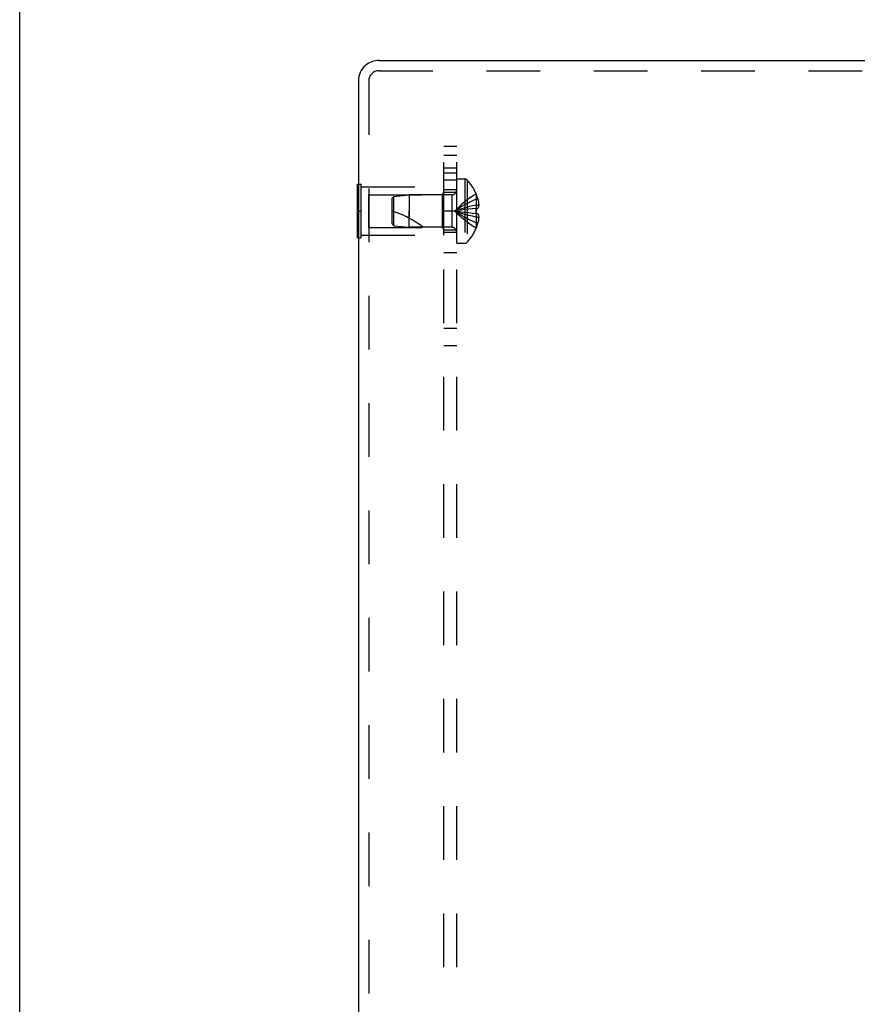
# Model space of a CAD drawing. Header units: inches. Extents: x 0 to 56.7, y 0 to 36.7.
# Tile 4 of 10: x 0 to 4.9, y 19.7 to 25.4. Entities that reach past the tile are written whole.
import ezdxf

# ---------------------------------------------------------------- set-up
doc = ezdxf.new("R2010")
doc.units = ezdxf.units.IN
doc.header["$LTSCALE"] = 3.116667
doc.header["$MEASUREMENT"] = 0
doc.linetypes.add('HIDDEN', pattern=[0.2, 0.1, -0.1])
doc.layers.get('0').update_dxf_attribs({"linetype": 'CONTINUOUS'})
doc.layers.add('DEFAULT_2', color=8, linetype='HIDDEN')
doc.layers.add('SUBPANEL', color=7, linetype='CONTINUOUS')

msp = doc.modelspace()

# ---------------------------------------------------------------- linework, layer by layer
at = {"color": 7, "linetype": 'Continuous'}
for p, q in [((0, 0), (0, 36.6667)), ((1.9625, 24.1729), (1.9625, 24.4849)), ((1.9625, 24.4849), (1.9665, 24.4849)), ((1.9625, 24.3289), (1.9665, 24.3289)), ((1.9625, 24.1729), (1.9665, 24.1729))]:
    msp.add_line(p, q, dxfattribs=at)
at = {"color": 3, "linetype": 'Continuous'}
for p, q in [((2.0865, 25.2039), (6.9595, 25.2039)), ((1.9665, 25.0839), (1.9665, 13.3239))]:
    msp.add_line(p, q, dxfattribs=at)
at = {"color": 7, "linetype": 'Continuous'}
msp.add_arc((2.0865, 25.0839), 0.12, 130.4027, 180, dxfattribs=at)
at = {"color": 3, "linetype": 'Continuous'}
msp.add_arc((2.0865, 25.0839), 0.12, 90, 130.4027, dxfattribs=at)
at = {"layer": 'DEFAULT_2', "color": 8, "linetype": 'HIDDEN'}
for p, q in [((2.0865, 25.1439), (6.9595, 25.1439)), ((2.0265, 25.0839), (2.0265, 13.3239)), ((1.9665, 24.4849), (1.9835, 24.4849)), ((1.9835, 24.1729), (1.9835, 24.4849)), ((2.5375, 24.1424), (2.5375, 24.5154)), ((2.5375, 24.5154), (2.584, 24.5154)), ((2.584, 24.5154), (2.584, 24.1424)), ((2.5985, 24.5092), (2.5985, 24.1486)), ((1.9835, 24.4689), (2.4625, 24.4689)), ((2.025, 24.4239), (2.025, 24.2339)), ((2.025, 24.4239), (2.4525, 24.4239)), ((2.1724, 24.4139), (2.2625, 24.4229)), ((2.2625, 24.4229), (2.2625, 24.3289)), ((2.5093, 24.4229), (2.2625, 24.4229)), ((2.4525, 24.4239), (2.4625, 24.4339)), ((2.4525, 24.4239), (2.4525, 24.2339)), ((2.4625, 24.1889), (2.4625, 24.4689)), ((2.5093, 24.4229), (2.5093, 24.2349)), ((2.6508, 24.4284), (2.6504, 24.4282)), ((2.6504, 24.4282), (2.6508, 24.4272)), ((2.6508, 24.4272), (2.6508, 24.3444)), ((2.1625, 24.4029), (2.1724, 24.4139)), ((2.1625, 24.2549), (2.1625, 24.4029)), ((2.1724, 24.2439), (2.1724, 24.4139)), ((2.6508, 24.3974), (2.6609, 24.3974)), ((2.6508, 24.3638), (2.6658, 24.3638)), ((1.9665, 24.3289), (1.9835, 24.3289)), ((2.2625, 24.2349), (2.2625, 24.3289)), ((2.2625, 24.3289), (2.2625, 24.2869)), ((2.5861, 24.3375), (2.5657, 24.3348)), ((2.6071, 24.3399), (2.586, 24.3374)), ((2.6287, 24.3423), (2.6069, 24.3399)), ((2.6508, 24.3444), (2.6283, 24.3422)), ((2.6508, 24.3134), (2.6283, 24.3156)), ((2.6504, 24.3444), (2.6505, 24.3418)), ((2.6508, 24.3444), (2.6504, 24.3444)), ((2.6505, 24.316), (2.6504, 24.3134)), ((2.6508, 24.3134), (2.6504, 24.3134)), ((2.6508, 24.3444), (2.6609, 24.3444)), ((2.6508, 24.3315), (2.6508, 24.3289)), ((2.6508, 24.3134), (2.6508, 24.2306)), ((2.6609, 24.3134), (2.6508, 24.3134)), ((2.1625, 24.2549), (2.1724, 24.2439)), ((2.6508, 24.294), (2.6658, 24.294)), ((2.6508, 24.2604), (2.6609, 24.2604)), ((1.9835, 24.1889), (2.4625, 24.1889)), ((2.025, 24.2339), (2.4525, 24.2339)), ((2.1724, 24.2439), (2.2625, 24.2349)), ((2.5093, 24.2349), (2.2625, 24.2349)), ((2.4525, 24.2339), (2.4625, 24.2239)), ((2.6508, 24.2306), (2.6504, 24.2296)), ((2.6504, 24.2296), (2.6508, 24.2294)), ((1.9665, 24.1729), (1.9835, 24.1729)), ((2.5375, 24.1424), (2.584, 24.1424))]:
    msp.add_line(p, q, dxfattribs=at)
for points in [[(2.6504, 24.4282), (2.6283, 24.4145), (2.6069, 24.3996), (2.586, 24.3837), (2.5657, 24.3665), (2.5459, 24.3483), (2.5268, 24.3289)], [(2.6508, 24.3974), (2.6287, 24.388), (2.6071, 24.3777), (2.5861, 24.3667), (2.5658, 24.3549), (2.546, 24.3423), (2.5268, 24.3289)], [(2.6508, 24.3638), (2.6287, 24.359), (2.6071, 24.3538), (2.5861, 24.3482), (2.5658, 24.3421), (2.546, 24.3357), (2.5268, 24.3289)], [(2.6609, 24.3974), (2.6618, 24.3932), (2.6626, 24.389), (2.6634, 24.3848), (2.6641, 24.3806), (2.6646, 24.3764), (2.6651, 24.3722), (2.6655, 24.368), (2.6658, 24.3638)], [(2.6658, 24.3638), (2.6655, 24.3615), (2.6651, 24.3591), (2.6647, 24.3568), (2.6641, 24.3544), (2.6635, 24.352), (2.6627, 24.3495), (2.6619, 24.347), (2.6609, 24.3444)], [(2.5658, 24.3348), (2.546, 24.3319), (2.5268, 24.3289)], [(2.5657, 24.3348), (2.5459, 24.3319), (2.5268, 24.3289)], [(2.6504, 24.2296), (2.6283, 24.2433), (2.6069, 24.2582), (2.586, 24.2741), (2.5657, 24.2913), (2.5459, 24.3095), (2.5268, 24.3289)], [(2.6508, 24.2604), (2.6287, 24.2698), (2.6071, 24.2801), (2.5861, 24.2911), (2.5658, 24.3029), (2.546, 24.3155), (2.5268, 24.3289)], [(2.6508, 24.294), (2.6287, 24.2988), (2.6071, 24.304), (2.5861, 24.3096), (2.5658, 24.3157), (2.546, 24.3221), (2.5268, 24.3289)], [(2.6287, 24.3155), (2.6069, 24.3179), (2.586, 24.3204), (2.5657, 24.323), (2.5459, 24.3259), (2.5268, 24.3289)], [(2.6071, 24.3179), (2.5861, 24.3203), (2.5658, 24.323), (2.546, 24.3259), (2.5268, 24.3289)], [(2.6508, 24.3289), (2.6508, 24.3315), (2.6508, 24.3341), (2.6507, 24.3367), (2.6506, 24.3392), (2.6505, 24.3418), (2.6504, 24.3444)], [(2.6504, 24.3134), (2.6505, 24.316), (2.6506, 24.3186), (2.6507, 24.3211), (2.6508, 24.3237), (2.6508, 24.3263), (2.6508, 24.3289)], [(2.6506, 24.3392), (2.6507, 24.3367), (2.6508, 24.3341)], [(2.6508, 24.3237), (2.6507, 24.3211), (2.6506, 24.3186)], [(2.6609, 24.3134), (2.6619, 24.3108), (2.6627, 24.3083), (2.6635, 24.3058), (2.6641, 24.3034), (2.6647, 24.301), (2.6651, 24.2987), (2.6655, 24.2963), (2.6658, 24.294)], [(2.6658, 24.294), (2.6655, 24.2898), (2.6651, 24.2856), (2.6646, 24.2814), (2.6641, 24.2772), (2.6634, 24.273), (2.6626, 24.2688), (2.6618, 24.2646), (2.6609, 24.2604)]]:
    msp.add_lwpolyline(points, dxfattribs=at)
for centre, radius, start, end in [((2.0865, 25.0839), 0.06, 90, 180), ((2.584, 24.4954), 0.02, 43.5138, 90), ((2.4086, 24.3289), 0.2618, 22.3613, 43.5138), ((2.5093, 24.4511), 0.0282, 270, 360), ((2.4086, 24.3289), 0.2614, 15.1941, 22.0894), ((1.9923, 23.7837), 0.5712, 52.1862, 72.6646), ((2.4086, 24.3289), 0.2614, 337.9106, 344.8059), ((2.5093, 24.2067), 0.0282, 0, 90), ((2.4086, 24.3289), 0.2618, 316.4862, 337.6387), ((2.584, 24.1624), 0.02, 270, 316.4862)]:
    msp.add_arc(centre, radius, start, end, dxfattribs=at)
at = {"layer": 'SUBPANEL', "color": 8, "linetype": 'HIDDEN'}
for p, q in [((2.4625, 13.7039), (2.4625, 24.7039)), ((2.5375, 24.7039), (2.4625, 24.7039)), ((2.5375, 13.7039), (2.5375, 24.7039)), ((2.5375, 24.6522), (2.4625, 24.6522)), ((2.5375, 24.5789), (2.4625, 24.5789)), ((2.5375, 24.5499), (2.4625, 24.5499)), ((2.4625, 24.5099), (2.5375, 24.5099)), ((2.4625, 24.4539), (2.5375, 24.4539)), ((2.4625, 24.4379), (2.5375, 24.4379)), ((2.5375, 24.3289), (2.4625, 24.3289)), ((2.4625, 24.2199), (2.5375, 24.2199)), ((2.5375, 24.2039), (2.4625, 24.2039)), ((2.5375, 24.087), (2.4625, 24.087)), ((2.5375, 23.6474), (2.4625, 23.6474)), ((2.5375, 23.5461), (2.4625, 23.5461))]:
    msp.add_line(p, q, dxfattribs=at)

doc.saveas('drawing.dxf')
